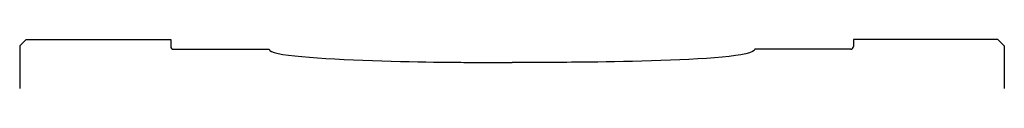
# Model space of a CAD drawing. Extents: x -20 to 130, y 18 to 25.
import ezdxf

# ---------------------------------------------------------------- set-up
doc = ezdxf.new("R2010")
doc.units = 0
doc.layers.get('0').update_dxf_attribs({"linetype": 'CONTINUOUS'})

msp = doc.modelspace()

# ---------------------------------------------------------------- linework, layer by layer
for p, q in [((-19, 25), (-20, 24)), ((-20, 24), (-20, 17.5)), ((-19, 25), (3, 25)), ((3, 25), (3, 23.9)), ((107, 25), (107, 23.9)), ((129, 25), (107, 25)), ((129, 25), (130, 24)), ((130, 24), (130, 17.5)), ((3.4, 23.5), (18, 23.5)), ((106.6, 23.5), (92, 23.5)), ((48, 21.5), (55, 21.5)), ((62, 21.5), (55, 21.5))]:
    msp.add_line(p, q)
at = {"color": 7, "linetype": 'CONTINUOUS'}
for p, q in [((18, 23.5), (18.09, 23.32)), ((18.09, 23.32), (18.36, 23.16)), ((18.36, 23.16), (18.79, 23)), ((18.79, 23), (19.38, 22.86)), ((19.38, 22.86), (20.1, 22.72)), ((20.1, 22.72), (20.94, 22.6)), ((20.94, 22.6), (21.91, 22.48)), ((89.03, 22.54), (88.07, 22.41)), ((89.88, 22.67), (89.03, 22.54)), ((90.61, 22.81), (89.88, 22.67)), ((91.19, 22.96), (90.61, 22.81)), ((91.63, 23.13), (91.19, 22.96)), ((91.9, 23.31), (91.63, 23.13)), ((92, 23.5), (91.9, 23.31)), ((21.91, 22.48), (22.97, 22.37)), ((22.97, 22.37), (24.13, 22.27)), ((24.13, 22.27), (25.36, 22.18)), ((25.36, 22.18), (26.66, 22.09)), ((26.66, 22.09), (28.02, 22.02)), ((28.02, 22.02), (29.41, 21.95)), ((29.41, 21.95), (30.84, 21.88)), ((30.84, 21.88), (32.28, 21.82)), ((32.28, 21.82), (33.73, 21.77)), ((33.73, 21.77), (35.18, 21.73)), ((35.18, 21.73), (36.6, 21.69)), ((36.6, 21.69), (38, 21.65)), ((38, 21.65), (39.35, 21.62)), ((39.35, 21.62), (40.65, 21.59)), ((40.65, 21.59), (41.89, 21.57)), ((41.89, 21.57), (43.04, 21.55)), ((43.04, 21.55), (44.1, 21.54)), ((44.1, 21.54), (45.07, 21.53)), ((45.07, 21.53), (45.91, 21.52)), ((45.91, 21.52), (46.63, 21.51)), ((46.63, 21.51), (47.21, 21.51)), ((47.21, 21.51), (47.64, 21.5)), ((47.64, 21.5), (47.91, 21.5)), ((47.91, 21.5), (48, 21.5)), ((62.09, 21.5), (62, 21.5)), ((62.36, 21.5), (62.09, 21.5)), ((62.79, 21.5), (62.36, 21.5)), ((63.37, 21.5), (62.79, 21.5)), ((64.08, 21.51), (63.37, 21.5)), ((64.93, 21.51), (64.08, 21.51)), ((65.89, 21.52), (64.93, 21.51)), ((66.95, 21.53), (65.89, 21.52)), ((68.1, 21.54), (66.95, 21.53)), ((69.33, 21.56), (68.1, 21.54)), ((70.63, 21.58), (69.33, 21.56)), ((71.98, 21.61), (70.63, 21.58)), ((73.38, 21.64), (71.98, 21.61)), ((74.8, 21.67), (73.38, 21.64)), ((76.24, 21.71), (74.8, 21.67)), ((77.69, 21.76), (76.24, 21.71)), ((79.14, 21.81), (77.69, 21.76)), ((80.56, 21.88), (79.14, 21.81)), ((81.96, 21.94), (80.56, 21.88)), ((83.31, 22.02), (81.96, 21.94)), ((84.61, 22.11), (83.31, 22.02)), ((85.84, 22.2), (84.61, 22.11)), ((87, 22.3), (85.84, 22.2)), ((88.07, 22.41), (87, 22.3))]:
    msp.add_line(p, q, dxfattribs=at)
for centre, start, end in [((3.4, 23.9), 180, 270), ((106.6, 23.9), 270, 0)]:
    msp.add_arc(centre, 0.4, start, end)

doc.saveas('drawing.dxf')
